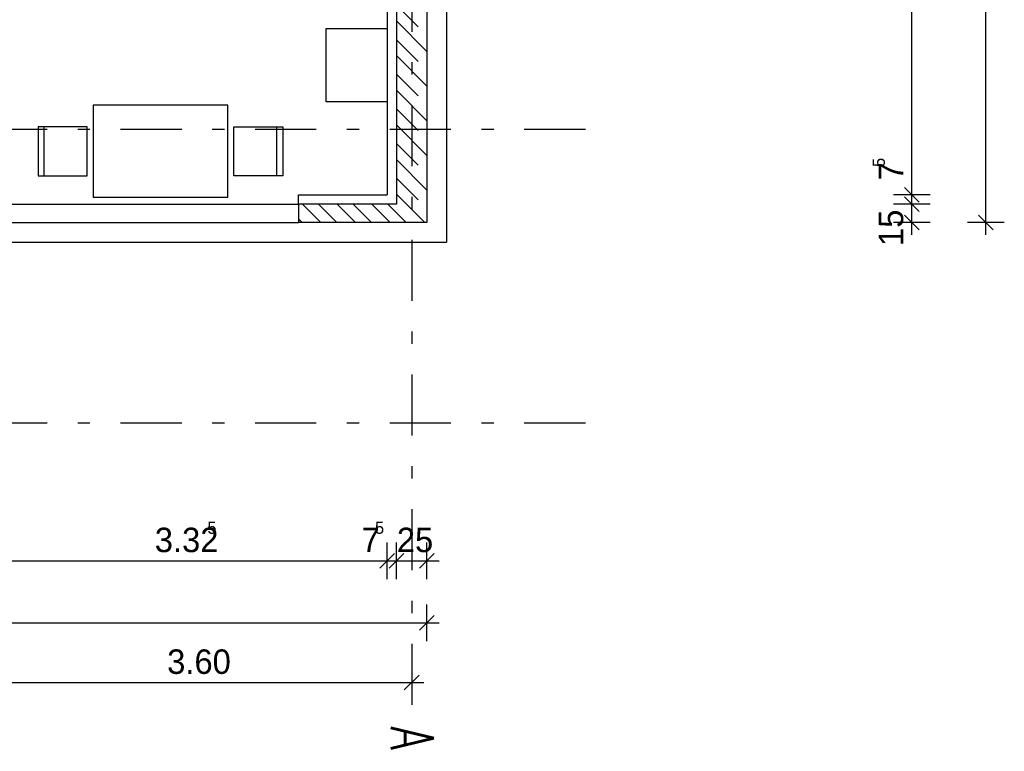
# Model space of a CAD drawing. Extents: x -1702.1 to -1638.5, y 1185.1 to 1220.8.
# Tile 40 of 50: x -1646.6 to -1638.5, y 1186.2 to 1192.2. Entities that reach past the tile are written whole.
import ezdxf

# ---------------------------------------------------------------- set-up
doc = ezdxf.new("R2010")
doc.units = 0
doc.header["$MEASUREMENT"] = 0
doc.linetypes.add('DASHDOT', pattern=[1, 0.5, -0.25, 0, -0.25])
doc.linetypes.add('HIDDEN', pattern=[0.375, 0.25, -0.125])
for name, color, linetype in [('13', 94, 'CONTINUOUS'), ('22', 140, 'CONTINUOUS'), ('3', 6, 'CONTINUOUS'), ('30', 132, 'CONTINUOUS'), ('40', 52, 'CONTINUOUS'), ('45', 132, 'CONTINUOUS'), ('49', 1, 'CONTINUOUS'), ('54', 253, 'CONTINUOUS'), ('55', 7, 'CONTINUOUS'), ('8', 1, 'CONTINUOUS')]:
    doc.layers.add(name, color=color, linetype=linetype)
doc.styles.add('ROMANS', font='ROMANS', dxfattribs={"height": 0.2})
doc.styles.get("Standard").update_dxf_attribs({"font": 'txt', "height": 0.2})

msp = doc.modelspace()

# ---------------------------------------------------------------- linework, layer by layer
at = {"layer": '13', "linetype": 'Continuous'}
for p, q in [((-1643.5766, 1196.02739, 0.0206), (-1643.5766, 1190.76739, 0.0206)), ((-1644.3016, 1190.69239, 0.0206), (-1644.3016, 1190.76739, 0.0206)), ((-1644.3016, 1190.76739, 0.0206), (-1643.5766, 1190.76739, 0.0206))]:
    msp.add_line(p, q, dxfattribs=at)
at = {"layer": '22', "linetype": 'Continuous'}
for p, q in [((-1664.0516, 1190.69239, 0.0206), (-1644.3016, 1190.69239, 0.0206)), ((-1664.0516, 1190.54239, 0.0206), (-1644.3016, 1190.54239, 0.0206))]:
    msp.add_line(p, q, dxfattribs=at)
at = {"layer": '3', "linetype": 'Continuous'}
for p, q in [((-1643.5016, 1198.77739, 0.0206), (-1643.5016, 1190.69239, 0.0206)), ((-1643.2516, 1198.77739, 0.0206), (-1643.2516, 1190.54239, 0.0206)), ((-1643.5016, 1190.69239, 0.0206), (-1644.3016, 1190.69239, 0.0206)), ((-1644.3016, 1190.69239, 0.0206), (-1644.3016, 1190.54239, 0.0206)), ((-1643.2516, 1190.54239, 0.0206), (-1644.3016, 1190.54239, 0.0206))]:
    msp.add_line(p, q, dxfattribs=at)
at = {"layer": '30', "linetype": 'Continuous'}
for p in [(-1643.0916, 1198.47739, 0.0206), (-1664.6816, 1190.38239, 0.0206)]:
    msp.add_line(p, (-1643.0916, 1190.38239, 0.0206), dxfattribs=at)
at = {"layer": '45', "linetype": 'Continuous'}
for p, q in [((-1646.37926, 1190.92472, 0.0206), (-1646.37926, 1191.32472, 0.0206)), ((-1644.47926, 1190.92472, 0.0206), (-1644.47926, 1191.32472, 0.0206))]:
    msp.add_line(p, q, dxfattribs=at)
at = {"layer": '45', "linetype": 'Continuous', "elevation": 0.0206}
for points in [[(-1644.0766, 1192.12739), (-1643.5766, 1192.12739), (-1643.5766, 1191.52739), (-1644.0766, 1191.52739)], [(-1644.87926, 1191.49972), (-1645.97926, 1191.49972), (-1645.97926, 1190.74972), (-1644.87926, 1190.74972)], [(-1646.02926, 1190.92472), (-1646.02926, 1191.32472), (-1646.42926, 1191.32472), (-1646.42926, 1190.92472)], [(-1644.82926, 1190.92472), (-1644.82926, 1191.32472), (-1644.42926, 1191.32472), (-1644.42926, 1190.92472)]]:
    msp.add_lwpolyline(points, close=True, dxfattribs=at)
at = {"layer": '54', "linetype": 'HIDDEN'}
for p, q in [((-1643.5016, 1192.31845, 0.07367), (-1643.2516, 1192.06845, 0.07367)), ((-1643.5016, 1192.03561, 0.07367), (-1643.2516, 1191.78561, 0.07367)), ((-1643.5016, 1191.75276, 0.07367), (-1643.2516, 1191.50276, 0.07367)), ((-1643.5016, 1191.46992, 0.07367), (-1643.2516, 1191.21992, 0.07367)), ((-1643.5016, 1191.18708, 0.07367), (-1643.2516, 1190.93708, 0.07367)), ((-1643.5016, 1190.90424, 0.07367), (-1643.2516, 1190.65424, 0.07367)), ((-1644.13828, 1190.69239, 0.07367), (-1643.98828, 1190.54239, 0.07367)), ((-1643.85544, 1190.69239, 0.07367), (-1643.70544, 1190.54239, 0.07367)), ((-1643.5726, 1190.69239, 0.07367), (-1643.4226, 1190.54239, 0.07367)), ((-1644.3016, 1190.57287, 0.07367), (-1644.27112, 1190.54239, 0.07367))]:
    msp.add_line(p, q, dxfattribs=at)
at = {"layer": '54', "linetype": 'Continuous'}
for p, q in [((-1643.5016, 1192.18903, 0.07367), (-1643.2516, 1191.93903, 0.07367)), ((-1643.5016, 1191.90619, 0.07367), (-1643.2516, 1191.65619, 0.07367)), ((-1643.5016, 1191.62334, 0.07367), (-1643.2516, 1191.37334, 0.07367)), ((-1643.5016, 1191.3405, 0.07367), (-1643.2516, 1191.0905, 0.07367)), ((-1643.5016, 1191.05766, 0.07367), (-1643.2516, 1190.80766, 0.07367)), ((-1643.5016, 1190.77481, 0.07367), (-1643.26918, 1190.54239, 0.07367)), ((-1644.2677, 1190.69239, 0.07367), (-1644.1177, 1190.54239, 0.07367)), ((-1643.98486, 1190.69239, 0.07367), (-1643.83486, 1190.54239, 0.07367)), ((-1643.70202, 1190.69239, 0.07367), (-1643.55202, 1190.54239, 0.07367))]:
    msp.add_line(p, q, dxfattribs=at)
at = {"layer": '55', "linetype": 'Continuous'}
for p, q in [((-1639.2895, 1190.44239), (-1639.2895, 1205.96239)), ((-1638.68294, 1190.44239), (-1638.68294, 1205.96239)), ((-1639.1395, 1190.76739), (-1639.4395, 1190.76739)), ((-1639.3495, 1190.82739), (-1639.2295, 1190.70739)), ((-1639.1395, 1190.69239), (-1639.4395, 1190.69239)), ((-1639.3495, 1190.75239), (-1639.2295, 1190.63239)), ((-1639.3495, 1190.60239), (-1639.2295, 1190.48239)), ((-1638.74294, 1190.60239), (-1638.62294, 1190.48239)), ((-1639.1395, 1190.54239), (-1639.4395, 1190.54239)), ((-1638.53294, 1190.54239), (-1638.83294, 1190.54239)), ((-1643.5766, 1187.6291, 0.01222), (-1643.5766, 1187.9291, 0.01222)), ((-1643.5016, 1187.6291, 0.01222), (-1643.5016, 1187.9291, 0.01222)), ((-1643.2516, 1187.6291, 0.01222), (-1643.2516, 1187.9291, 0.01222)), ((-1643.5166, 1187.8391, 0.01222), (-1643.6366, 1187.7191, 0.01222)), ((-1643.4416, 1187.8391, 0.01222), (-1643.5616, 1187.7191, 0.01222)), ((-1643.1916, 1187.8391, 0.01222), (-1643.3116, 1187.7191, 0.01222)), ((-1694.0016, 1187.7791, 0.01222), (-1643.1516, 1187.7791, 0.01222)), ((-1643.2516, 1187.12116, 0.01222), (-1643.2516, 1187.42116, 0.01222)), ((-1643.1916, 1187.33116, 0.01222), (-1643.3116, 1187.21116, 0.01222)), ((-1694.0016, 1187.27116, 0.01222), (-1643.1516, 1187.27116, 0.01222)), ((-1643.3166, 1186.84457), (-1643.4366, 1186.72457)), ((-1693.8766, 1186.78457), (-1643.2766, 1186.78457))]:
    msp.add_line(p, q, dxfattribs=at)
msp.add_point((-1643.3766, 1186.78457), dxfattribs=at)
at = {"layer": '8', "linetype": 'DASHDOT'}
for p, q in [((-1643.3766, 1206.90123, 0.0206), (-1643.3766, 1186.5456, 0.0206)), ((-1641.95595, 1191.30239, 0.0206), (-1699.32107, 1191.30239, 0.0206)), ((-1641.95595, 1188.90239, 0.0206), (-1699.32107, 1188.90239, 0.0206))]:
    msp.add_line(p, q, dxfattribs=at)

# ---------------------------------------------------------------- texts
at = {"layer": '40', "linetype": 'Continuous'}
for s, height, p in [('5', 0.1, (-1639.5095, 1190.99601)), ('7', 0.2, (-1639.3595, 1190.88579)), ('15', 0.2, (-1639.3595, 1190.34995))]:
    msp.add_text(s, height=height, rotation=90, dxfattribs=at).set_placement(p)
for s, height, p in [('3.32', 0.2, (-1645.47611, 1187.8491, 0.01222)), ('5', 0.1, (-1645.04619, 1187.9991, 0.01222)), ('7', 0.2, (-1643.78625, 1187.8491, 0.01222)), ('5', 0.1, (-1643.67603, 1187.9991, 0.01222)), ('25', 0.2, (-1643.49785, 1187.8491, 0.01222)), ('3.60', 0.2, (-1645.37502, 1186.85457))]:
    msp.add_text(s, height=height, dxfattribs=at).set_placement(p)
at = {"layer": '49', "linetype": 'Continuous', "style": 'ROMANS', "width": 0.699991}
msp.add_text('A', height=0.34999, rotation=270, dxfattribs=at).set_placement((-1643.54655, 1186.42402, 0.0206))

doc.saveas('drawing.dxf')
